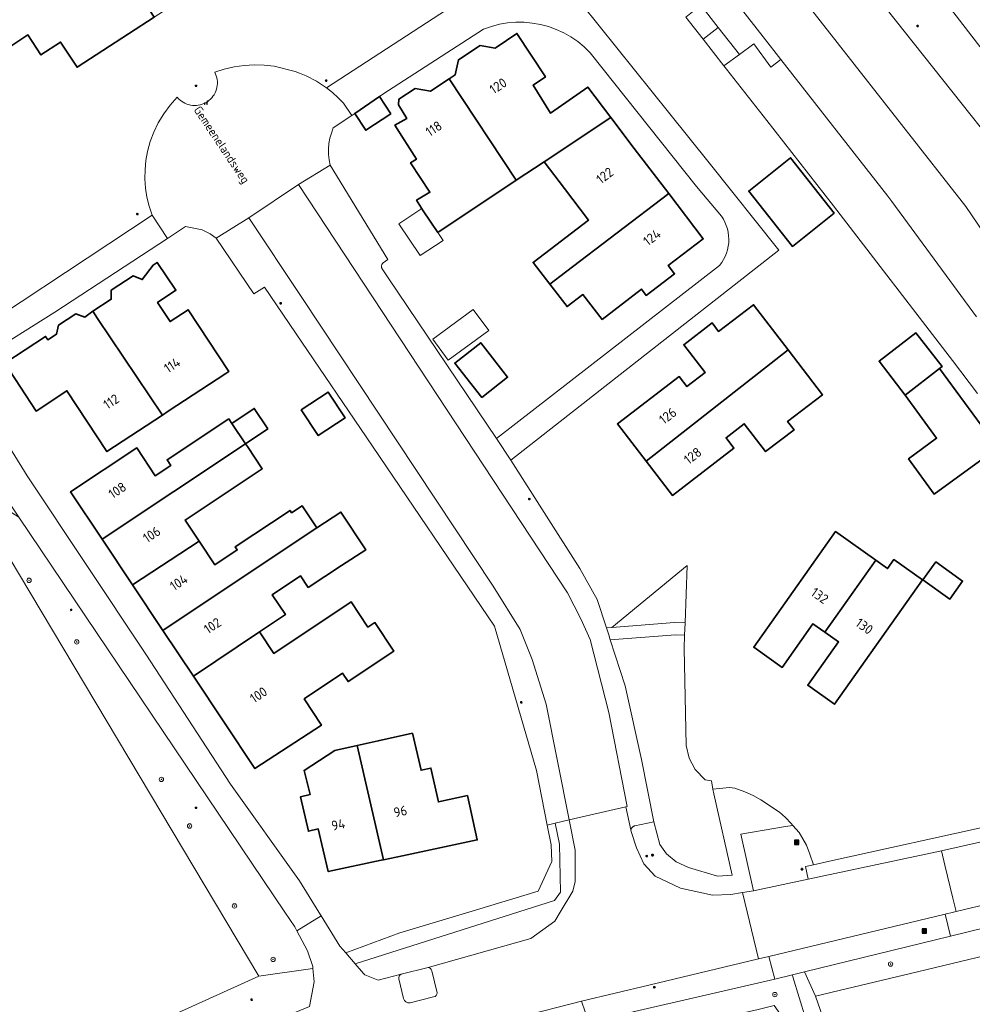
# Model space of a CAD drawing. Extents: x 115983 to 133009, y 544712 to 562000.
# Tile 36 of 46: x 129562 to 129649, y 549492 to 549581. Entities that reach past the tile are written whole.
import ezdxf
from ezdxf.enums import TextEntityAlignment as Align

# ---------------------------------------------------------------- set-up
doc = ezdxf.new("R2010")
doc.units = 0
for name, color, linetype, lineweight in [('BGT ondergrond$0$B-WE-GR-BEPLANTING_CULTUUR_HEESTERS-GV', 90, 'Continuous', 18), ('BGT ondergrond$0$B-WE-GR-BOOM-S', 90, 'Continuous', 25), ('BGT ondergrond$0$B-WE-GR-GRAS-GV', 60, 'Continuous', 13), ('BGT ondergrond$0$B-WE-IE-MEUBILAIR-S', 7, 'Continuous', 25), ('BGT ondergrond$0$B-WE-IE-MEUBILAIR_WEGMEUBILAIR-S', 7, 'Continuous', 25), ('BGT ondergrond$0$B-WE-IE-MEUBILAIR_WEGMEUBILAIR_AFVALBAK-S', 7, 'Continuous', 25), ('BGT ondergrond$0$B-WE-OG-BEBOUWING-GV', 7, 'Continuous', 35), ('BGT ondergrond$0$B-WE-OG-BEBOUWING-T18', 10, 'Continuous', 18), ('BGT ondergrond$0$B-WE-OG-BEBOUWING_LUIFEL-GV', 7, 'Continuous', 18), ('BGT ondergrond$0$B-WE-OG-TERREIN_BEGROEID-GV', 7, 'Continuous', 18), ('BGT ondergrond$0$B-WE-OG-TERREIN_ERF-GV', 7, 'Continuous', 18), ('BGT ondergrond$0$B-WE-OG-TOPOGRAFIE-T18', 10, 'Continuous', 18), ('BGT ondergrond$0$B-WE-VH-GESLOTENVERHARDING_ASFALT-GV', 10, 'Continuous', 18), ('BGT ondergrond$0$B-WE-VH-HALFVERHARDING_GRASBETONSTEEN-GV', 130, 'Continuous', 18), ('BGT ondergrond$0$B-WE-VH-ONVERHARD_ZAND-GV', 210, 'Continuous', 18), ('BGT ondergrond$0$B-WE-VH-OPENVERHARDING_BETONSTRAATSTEEN-GV', 90, 'Continuous', 18), ('BGT ondergrond$0$B-WE-VH-OPENVERHARDING_STRAATBAKSTEEN-GV', 90, 'Continuous', 18), ('BGT ondergrond$0$B-WE-VH-OPENVERHARDING_TEGEL-GV', 90, 'Continuous', 18)]:
    doc.layers.add(name, color=color, linetype=linetype, lineweight=lineweight)
doc.styles.add('BGT ondergrond$0$NLCS-ISO', font='NLCS-ISO.ttf')
doc.styles.add('BGT ondergrond$0$NLCS-ISO-M100-T18', font='NLCS-ISO.ttf', dxfattribs={"height": 0.18})

# ---------------------------------------------------------------- blocks, each defined once
blk = doc.blocks.new('BGT ondergrond$0$SIE-WEG_AFVALBAK-SO')
h = blk.add_hatch(color=256)
h.dxf.hatch_style = 1
h.paths.add_polyline_path([(-1.5, -1.5), (1.5, -1.5), (1.5, 1.5), (-1.5, 1.5)])
for points in [[(-2, -2), (2, -2), (2, 2), (-2, 2)], [(-1.5, -1.5), (1.5, -1.5), (1.5, 1.5), (-1.5, 1.5)]]:
    blk.add_lwpolyline(points, close=True)
blk = doc.blocks.new('BGT ondergrond$0$SIE-MEUBILAIR_BORD_VERKEER-SO')
blk.add_lwpolyline([(-0.5625, -0.5625), (0.5625, -0.5625), (0.5625, 0.5625), (-0.5625, 0.5625)], close=True)
blk = doc.blocks.new('BGT ondergrond$0$SIE-MEUBILAIR_PAAL_LICHTMAST-SO')
for points in [[(-0.62, 0), (-1, 0)], [(-0.71, 0.71), (-0.44, 0.44)], [(0, 1), (0, 0.62)], [(0.44, 0.44), (0.71, 0.71)], [(1, 0), (0.62, 0)], [(-0.71, -0.71), (-0.44, -0.44)], [(0, -0.62), (0, -1)], [(0.44, -0.44), (0.71, -0.71)]]:
    blk.add_lwpolyline(points)
blk.add_circle((0, 0), 0.5)
blk = doc.blocks.new('BGT ondergrond$0$SIE-MEUBILAIR_PAAL_VERKEERSBORD-SO')
blk.add_circle((0, 0), 0.75)
blk = doc.blocks.new('BGT ondergrond$0$SIE-WEG_ZITBANK-SO')
at = {"color": 0, "linetype": 'ByBlock', "lineweight": 18}
blk.add_lwpolyline([(-0.91, -1.63), (-0.91, -0.2), (1.09, -0.2), (1.09, -1.63), (1.29, -1.63), (1.29, -0.21), (1.54, 1.78), (1.33, 1.78), (1.11, 0), (-1.11, 0), (-1.11, -1.63)], close=True, dxfattribs=at)
blk = doc.blocks.new('BGT ondergrond$0$SGR-BOOM_GBKN-SO')
at = {"linetype": 'ByBlock', "lineweight": 18}
h = blk.add_hatch(color=0, dxfattribs=at)
h.dxf.hatch_style = 1
edge = h.paths.add_edge_path()
edge.add_arc((0, 0), 0.25, 0, 360)
at = {"color": 0, "linetype": 'ByBlock', "lineweight": 18}
for radius in [2, 0.25]:
    blk.add_circle((0, 0), radius, dxfattribs=at)
at = {"color": 0, "linetype": 'ByBlock', "lineweight": 18, "style": 'BGT ondergrond$0$NLCS-ISO'}
blk.add_attdef('SOORT', (2.5, 0), '', height=1.5, dxfattribs=at)
blk = doc.blocks.new('BGT ondergrond')
at = {"layer": 'BGT ondergrond$0$B-WE-GR-BEPLANTING_CULTUUR_HEESTERS-GV', "color": 252, "flags": 128}
for points in [[(129675.184, 549504.805), (129673.836, 549504.454), (129646.797, 549497.82), (129633.48, 549494.552), (129634.476, 549492.347), (129636.651, 549492.852), (129643.149, 549494.41), (129666.459, 549500), (129675.637, 549502.201)], [(129632.424, 549494.102), (129632.376, 549494.281), (129630.78, 549493.889), (129617.978, 549490.935), (129618.255, 549489.903), (129619.441, 549488.855), (129620.475, 549489.095), (129629.248, 549491.132), (129630.716, 549491.473), (129635.612, 549484.508), (129634.734, 549486.542)]]:
    blk.add_lwpolyline(points, close=True, dxfattribs=at)
at = {"layer": 'BGT ondergrond$0$B-WE-GR-GRAS-GV', "color": 252, "flags": 128}
blk.add_lwpolyline([(129554.094, 549480.767), (129583.704, 549494.154), (129558.924, 549535.682)], dxfattribs=at)
at = {"layer": 'BGT ondergrond$0$B-WE-OG-BEBOUWING-GV', "color": 252, "flags": 128}
for points in [[(129569.29, 549589.2), (129556.284, 549580.684), (129558.486, 549577.331), (129562.63, 549580.052), (129563.82, 549578.24), (129565.61, 549579.41), (129567.12, 549577.1), (129574.16, 549581.68)], [(129615.799, 549572.527), (129613.701, 549575.295), (129610.319, 549572.932), (129608.723, 549575.461), (129609.835, 549576.226), (129607.239, 549580.196), (129605.361, 549578.911), (129605.267, 549578.846), (129603.877, 549579.107), (129601.901, 549577.798), (129601.6, 549576.416), (129601.062, 549576.059), (129607.186, 549566.813), (129609.717, 549568.479)], [(129601.062, 549576.059), (129599.344, 549574.918), (129597.956, 549575.178), (129596.466, 549574.191), (129596.434, 549573.669), (129597.184, 549572.433), (129596.104, 549571.835), (129598.077, 549568.715), (129597.537, 549568.373), (129599.297, 549565.698), (129598.084, 549564.963), (129598.691, 549564.004), (129600.035, 549562.012), (129607.186, 549566.813)], [(129595.732, 549572.862), (129594.704, 549574.432), (129592.443, 549572.893), (129593.444, 549571.364)], [(129615.799, 549572.527), (129609.717, 549568.479), (129611.58, 549566.04), (129613.78, 549563.16), (129608.72, 549559.3), (129610.25, 549557.3), (129611.681, 549558.392), (129621.09, 549565.58), (129617.95, 549569.69)], [(129636.169, 549563.782), (129632.189, 549568.841), (129628.396, 549565.812), (129632.375, 549560.753)], [(129615.022, 549554.087), (129618.595, 549556.86), (129619.03, 549556.29), (129621.62, 549558.26), (129621.04, 549559.02), (129624.24, 549561.46), (129621.09, 549565.58), (129611.681, 549558.392), (129610.25, 549557.3), (129611.811, 549555.259), (129613.255, 549556.364)], [(129574.905, 549545.363), (129575.438, 549545.713), (129580.697, 549549.171), (129580.956, 549549.341), (129577.247, 549554.983), (129575.6, 549553.9), (129574.455, 549555.628), (129576.125, 549556.75), (129574.419, 549559.29), (129574.045, 549559.039), (129573.059, 549557.724), (129572.222, 549558.085), (129570.228, 549556.775), (129570.228, 549555.931), (129568.557, 549554.833), (129568.979, 549554.19)], [(129631.98, 549551.32), (129628.83, 549555.44), (129625.64, 549553), (129625.05, 549553.77), (129622.46, 549551.78), (129624.405, 549549.24), (129622.743, 549547.96), (129622.031, 549548.884), (129616.411, 549544.554), (129619.03, 549541.156)], [(129568.557, 549554.833), (129567.82, 549554.315), (129567.009, 549554.6), (129565.411, 549553.556), (129565.244, 549552.76), (129564.434, 549552.239), (129564.239, 549552.536), (129560.519, 549550.09), (129563.382, 549545.736), (129566.191, 549547.582), (129569.839, 549542.032), (129574.905, 549545.363), (129568.979, 549554.19)], [(129645.795, 549549.614), (129646.022, 549549.79), (129643.643, 549552.869), (129640.28, 549550.271), (129642.659, 549547.192)], [(129604.031, 549546.962), (129606.396, 549548.809), (129603.934, 549551.961), (129601.569, 549550.115)], [(129631.98, 549551.32), (129619.03, 549541.156), (129621.43, 549538.04), (129627.034, 549542.359), (129626.315, 549543.292), (129627.977, 549544.572), (129629.92, 549542.03), (129632.52, 549544.02), (129631.93, 549544.78), (129635.11, 549547.22)], [(129645.795, 549549.614), (129642.659, 549547.192), (129645.532, 549543.248), (129642.964, 549541.378), (129645.309, 549538.159), (129651.112, 549542.385)], [(129587.564, 549545.833), (129589.115, 549543.492), (129591.569, 549545.118), (129590.019, 549547.459)], [(129584.528, 549544.097), (129583.282, 549545.966), (129581.245, 549544.609), (129582.491, 549542.74)], [(129580.966, 549545.028), (129575.326, 549541.27), (129575.659, 549540.771), (129574.253, 549539.834), (129572.56, 549542.37), (129566.53, 549538.36), (129569.4, 549534.05), (129582.491, 549542.74), (129581.245, 549544.609)], [(129572.172, 549529.882), (129578.258, 549533.86), (129576.975, 549535.786), (129584.004, 549540.47), (129582.655, 549542.494), (129582.491, 549542.74), (129569.4, 549534.05)], [(129574.94, 549525.72), (129588.027, 549534.432), (129588.989, 549535.065), (129587.655, 549537.082), (129586.682, 549536.45), (129586.542, 549536.66), (129581.543, 549533.329), (129581.721, 549533.062), (129579.691, 549531.71), (129578.258, 549533.86), (129572.172, 549529.882)], [(129588.194, 549529.617), (129591.25, 549531.628), (129593.454, 549533.078), (129591.192, 549536.515), (129588.989, 549535.065), (129588.027, 549534.432), (129574.94, 549525.72), (129577.73, 549521.54), (129583.753, 549525.596), (129586.123, 549527.155), (129584.925, 549528.975), (129587.491, 549530.685)], [(129639.981, 549532.116), (129636.3, 549534.73), (129631.716, 549528.223), (129628.843, 549524.176), (129631.429, 549522.341), (129634.25, 549526.315), (129635.322, 549525.555)], [(129639.981, 549532.116), (129635.322, 549525.555), (129636.579, 549524.663), (129633.769, 549520.704), (129636.21, 549518.971), (129639.02, 549522.93), (129644.23, 549530.33), (129641.64, 549532.17), (129641.06, 549531.35)], [(129645.443, 549531.961), (129644.279, 549530.321), (129646.737, 549528.576), (129647.901, 549530.217)], [(129587.825, 549519.466), (129591.339, 549521.799), (129591.845, 549521.039), (129596.006, 549523.812), (129594.268, 549526.42), (129593.652, 549526.01), (129592.122, 549528.306), (129585.076, 549523.611), (129583.753, 549525.596), (129577.73, 549521.54), (129580.5, 549517.37), (129583.34, 549513.11), (129589.41, 549517.08)], [(129595.06, 549504.78), (129596.813, 549505.153), (129603.62, 549506.6), (129602.72, 549510.64), (129600.08, 549510.06), (129599.4, 549513.15), (129598.5, 549512.95), (129597.7, 549516.33), (129594.585, 549515.629), (129592.676, 549515.2)], [(129595.06, 549504.78), (129592.676, 549515.2), (129590.63, 549514.74), (129587.83, 549512.94), (129588.38, 549510.74), (129587.49, 549510.51), (129588.22, 549507.39), (129589.12, 549507.6), (129590.03, 549503.71), (129594.869, 549504.739)]]:
    blk.add_lwpolyline(points, close=True, dxfattribs=at)
at = {"layer": 'BGT ondergrond$0$B-WE-OG-BEBOUWING_LUIFEL-GV', "color": 252, "flags": 128}
for points in [[(129596.479, 549562.818), (129598.421, 549559.918), (129600.502, 549561.311), (129600.035, 549562.012), (129598.691, 549564.004), (129598.56, 549564.211)], [(129599.566, 549552.286), (129600.97, 549550.368), (129604.665, 549553.073), (129603.261, 549554.991)]]:
    blk.add_lwpolyline(points, close=True, dxfattribs=at)
at = {"layer": 'BGT ondergrond$0$B-WE-OG-TERREIN_BEGROEID-GV', "color": 252, "flags": 128}
for points in [[(129653.573, 549573.667), (129639.497, 549591.957), (129638.272, 549593.541), (129634.883, 549590.891), (129635.196, 549590.489), (129634.806, 549590.185), (129653.837, 549566.193)], [(129649.16, 549554.317), (129641.446, 549564.852), (129641.08, 549565.352), (129631.308, 549577.821), (129630.417, 549577.122), (129628.857, 549579.237), (129627.546, 549578.27), (129626.13, 549577.226), (129626.363, 549576.928), (129630.037, 549572.233), (129636.129, 549564.447), (129646.985, 549550.34), (129649.269, 549547.319)], [(129696.918, 549478.715), (129686.177, 549496.778), (129684.958, 549498.748), (129684.379, 549499.684), (129683.407, 549501.254), (129682.359, 549502.667), (129680.535, 549504.071), (129680.817, 549504.601), (129679.385, 549505.363), (129678.711, 549505.722), (129675.184, 549504.805), (129675.637, 549502.201), (129666.459, 549500), (129643.149, 549494.41), (129636.651, 549492.852), (129634.476, 549492.347), (129635.784, 549488.589)]]:
    blk.add_lwpolyline(points, dxfattribs=at)
for points in [[(129588.611, 549495.054), (129588.142, 549496.478), (129587.154, 549498.304), (129586.968, 549498.647), (129586.057, 549500), (129561.792, 549536.045), (129556.801, 549539.204), (129554.213, 549543.05), (129553.521, 549544.249), (129554.399, 549547.33), (129552.797, 549549.723), (129550.229, 549548.211), (129558.924, 549535.682), (129583.704, 549494.154), (129588.629, 549494.87)], [(129615.897, 549525.986), (129621.612, 549526.43), (129622.586, 549526.393), (129622.785, 549531.651)], [(129619.743, 549508.229), (129620.289, 549506.17), (129620.882, 549505.325), (129621.781, 549504.588), (129622.885, 549504.076), (129625.548, 549503.295), (129626.885, 549503.365), (129625.2, 549510.789), (129625.12, 549511.214), (129624.977, 549511.976), (129624.403, 549512.065), (129623.515, 549513.012), (129622.969, 549514.069), (129622.695, 549515.223), (129622.498, 549524.055), (129622.544, 549525.284), (129621.699, 549525.316), (129615.759, 549524.854), (129617.116, 549520.653), (129618.612, 549513.928)], [(129633.816, 549503.012), (129645.978, 549505.584), (129651.488, 549506.835), (129654.255, 549507.463), (129653.979, 549508.679), (129651.208, 549508.066), (129635.484, 549504.589), (129634.304, 549504.328), (129633.555, 549504.162)], [(129610.003, 549507.951), (129610.355, 549506.15), (129610.44, 549504.63), (129609.18, 549501.92), (129602.56, 549499.91), (129596.554, 549498.1), (129591.62, 549496.29), (129592.482, 549495.295), (129610.683, 549501.061), (129611.22, 549501.821), (129611.112, 549506.217), (129610.74, 549508.122)], [(129594.569, 549493.804), (129596.668, 549494.335), (129599.138, 549494.96), (129608.519, 549497.585), (129610.708, 549499.182), (129611.192, 549500), (129612.334, 549501.93), (129612.569, 549502.801), (129612.564, 549505.651), (129612.011, 549508.415), (129610.74, 549508.122), (129611.112, 549506.217), (129611.22, 549501.821), (129610.683, 549501.061), (129592.482, 549495.295), (129593.257, 549494.399), (129593.367, 549494.272)], [(129555.46, 549478.222), (129548.023, 549474.922), (129547.902, 549475.165), (129547.324, 549474.916), (129547.415, 549474.705), (129548.216, 549474.188), (129584.125, 549489.667), (129588.331, 549491.38), (129588.746, 549493.65), (129588.629, 549494.87), (129583.704, 549494.154), (129554.094, 549480.767)]]:
    blk.add_lwpolyline(points, close=True, dxfattribs=at)
at = {"layer": 'BGT ondergrond$0$B-WE-OG-TERREIN_ERF-GV', "color": 252, "flags": 128}
for points in [[(129554.068, 549550.471), (129573.952, 549563.619), (129573.687, 549564.42), (129573.489, 549565.241), (129573.36, 549566.075), (129573.301, 549566.917), (129573.312, 549567.761), (129573.393, 549568.601), (129573.544, 549569.432), (129573.79, 549570.328), (129574.116, 549571.197), (129574.52, 549572.034), (129575.024, 549572.867), (129575.606, 549573.648), (129576.26, 549574.37), (129576.379, 549574.237), (129576.51, 549574.115), (129576.65, 549574.005), (129576.8, 549573.907), (129576.957, 549573.823), (129577.121, 549573.752), (129577.29, 549573.696), (129577.464, 549573.655), (129577.641, 549573.629), (129577.819, 549573.618), (129577.997, 549573.623), (129578.175, 549573.643), (129578.35, 549573.679), (129578.521, 549573.729), (129578.687, 549573.794), (129578.847, 549573.873), (129579, 549573.966), (129579.144, 549574.071), (129579.278, 549574.189), (129579.402, 549574.318), (129579.514, 549574.457), (129579.614, 549574.605), (129579.7, 549574.761), (129579.773, 549574.924), (129579.831, 549575.093), (129579.875, 549575.266), (129579.903, 549575.442), (129579.916, 549575.62), (129579.914, 549575.799), (129579.896, 549575.976), (129579.863, 549576.152), (129579.815, 549576.324), (129579.752, 549576.491), (129579.675, 549576.652), (129580.548, 549576.936), (129581.442, 549577.146), (129582.351, 549577.278), (129583.267, 549577.333), (129584.185, 549577.309), (129585.098, 549577.208), (129587.022, 549576.729), (129587.399, 549576.576), (129588.018, 549576.324), (129588.969, 549575.823), (129589.865, 549575.229), (129601.433, 549582.733)], [(129649.269, 549547.319), (129646.985, 549550.34), (129636.129, 549564.447), (129630.037, 549572.233), (129626.363, 549576.928), (129626.13, 549577.226), (129624.225, 549579.66), (129622.642, 549581.683)], [(129611.527, 549584.925), (129621.191, 549572.862), (129624.786, 549568.374), (129631.122, 549560.419), (129606.674, 549541.246), (129612.981, 549531.36), (129614.569, 549528.539), (129615.406, 549525.947), (129615.897, 549525.986), (129622.785, 549531.651), (129622.586, 549526.393), (129622.544, 549525.284), (129622.498, 549524.055), (129622.695, 549515.223), (129622.969, 549514.069), (129623.515, 549513.012), (129624.403, 549512.065), (129624.977, 549511.976), (129625.12, 549511.214), (129626.63, 549511.367), (129627.132, 549511.317), (129628.02, 549510.99), (129628.782, 549510.638), (129629.502, 549510.262), (129631.184, 549509.115), (129631.729, 549508.646), (129632.273, 549508.077), (129632.415, 549507.918), (129633.001, 549507.265), (129633.654, 549506.109), (129633.972, 549505.305), (129634.304, 549504.328), (129635.484, 549504.589), (129651.208, 549508.066)], [(129558.171, 549546.874), (129562.56, 549539.826), (129573.393, 549523.553), (129581.116, 549511.675), (129587.394, 549502.859), (129589.169, 549500), (129589.369, 549499.678), (129591.094, 549496.898), (129591.62, 549496.29), (129596.554, 549498.1), (129602.56, 549499.91), (129609.18, 549501.92), (129610.44, 549504.63), (129610.355, 549506.15), (129610.003, 549507.951), (129609.034, 549512.919), (129605.197, 549526.092), (129593.48, 549543.373), (129587.621, 549552.014), (129584.211, 549557.045), (129583.253, 549556.428), (129579.813, 549561.498), (129579.269, 549561.916), (129578.533, 549562.281), (129577.002, 549562.56), (129575.351, 549561.48), (129565.072, 549554.755), (129558.582, 549550.667)]]:
    blk.add_lwpolyline(points, dxfattribs=at)
for points in [[(129639.497, 549591.957), (129653.573, 549573.667), (129657.13, 549576.615), (129660.396, 549579.882), (129663.341, 549583.441), (129665.94, 549587.26), (129668.171, 549591.305), (129668.899, 549592.766), (129669.946, 549594.868), (129671.428, 549598.563), (129672.608, 549602.365), (129673.477, 549606.25), (129687.363, 549606.591), (129696.306, 549614.504), (129691.178, 549625.322), (129673.129, 549625.654), (129646.31, 549620.313), (129623.741, 549615.872), (129621.368, 549615.405), (129624.543, 549611.299), (129625.994, 549609.422), (129636.101, 549596.35), (129638.272, 549593.541)], [(129562.63, 549580.052), (129558.486, 549577.331), (129556.284, 549580.684), (129569.29, 549589.2), (129582.276, 549597.689), (129584.433, 549594.395), (129580.328, 549591.706), (129581.53, 549589.87), (129579.7, 549588.73), (129581.22, 549586.27), (129574.16, 549581.68), (129567.12, 549577.1), (129565.61, 549579.41), (129563.82, 549578.24)], [(129613.914, 549578.437), (129613.374, 549578.964), (129612.79, 549579.444), (129612.168, 549579.872), (129611.512, 549580.245), (129610.826, 549580.561), (129610.116, 549580.817), (129609.387, 549581.012), (129608.643, 549581.144), (129607.891, 549581.212), (129607.136, 549581.215), (129606.383, 549581.154), (129605.639, 549581.029), (129604.908, 549580.841), (129604.195, 549580.591), (129595.012, 549574.641), (129594.704, 549574.432), (129595.732, 549572.862), (129593.444, 549571.364), (129592.443, 549572.893), (129592.184, 549572.716), (129590.49, 549571.564), (129590.314, 549571.101), (129590.182, 549570.624), (129590.095, 549570.137), (129590.053, 549569.644), (129590.056, 549569.149), (129590.105, 549568.656), (129590.2, 549568.17), (129595.472, 549559.57), (129595.051, 549559.264), (129595.023, 549559.241), (129594.998, 549559.215), (129594.975, 549559.188), (129594.954, 549559.158), (129594.936, 549559.127), (129594.921, 549559.095), (129594.908, 549559.061), (129594.899, 549559.026), (129594.892, 549558.991), (129594.889, 549558.955), (129594.888, 549558.919), (129594.891, 549558.883), (129594.897, 549558.847), (129594.906, 549558.812), (129594.918, 549558.778), (129594.932, 549558.745), (129594.95, 549558.714), (129595.496, 549557.904), (129605.379, 549543.241), (129625.731, 549559.028), (129625.923, 549559.285), (129626.093, 549559.558), (129626.238, 549559.845), (129626.359, 549560.143), (129626.453, 549560.45), (129626.52, 549560.765), (129626.559, 549561.084), (129626.572, 549561.405), (129626.556, 549561.726), (129626.513, 549562.044), (129626.442, 549562.358), (129626.345, 549562.664), (129626.222, 549562.961), (129626.073, 549563.246), (129625.901, 549563.517), (129623.63, 549566.214)], [(129613.701, 549575.295), (129615.799, 549572.527), (129617.95, 549569.69), (129621.09, 549565.58), (129624.24, 549561.46), (129621.04, 549559.02), (129621.62, 549558.26), (129619.03, 549556.29), (129618.595, 549556.86), (129615.022, 549554.087), (129613.255, 549556.364), (129611.811, 549555.259), (129610.25, 549557.3), (129608.72, 549559.3), (129613.78, 549563.16), (129611.58, 549566.04), (129609.717, 549568.479), (129607.186, 549566.813), (129600.035, 549562.012), (129598.691, 549564.004), (129598.084, 549564.963), (129599.297, 549565.698), (129597.537, 549568.373), (129598.077, 549568.715), (129596.104, 549571.835), (129597.184, 549572.433), (129596.434, 549573.669), (129596.466, 549574.191), (129597.956, 549575.178), (129599.344, 549574.918), (129601.062, 549576.059), (129601.6, 549576.416), (129601.901, 549577.798), (129603.877, 549579.107), (129605.267, 549578.846), (129605.361, 549578.911), (129607.239, 549580.196), (129609.835, 549576.226), (129608.723, 549575.461), (129610.319, 549572.932)], [(129632.375, 549560.753), (129628.396, 549565.812), (129632.189, 549568.841), (129636.169, 549563.782)], [(129564.239, 549552.536), (129564.434, 549552.239), (129565.244, 549552.76), (129565.411, 549553.556), (129567.009, 549554.6), (129567.82, 549554.315), (129568.557, 549554.833), (129570.228, 549555.931), (129570.228, 549556.775), (129572.222, 549558.085), (129573.059, 549557.724), (129574.045, 549559.039), (129574.419, 549559.29), (129576.125, 549556.75), (129574.455, 549555.628), (129575.6, 549553.9), (129577.247, 549554.983), (129580.956, 549549.341), (129580.697, 549549.171), (129575.438, 549545.713), (129574.905, 549545.363), (129569.839, 549542.032), (129566.191, 549547.582), (129563.382, 549545.736), (129560.519, 549550.09)], [(129632.52, 549544.02), (129629.92, 549542.03), (129627.977, 549544.572), (129626.315, 549543.292), (129627.034, 549542.359), (129621.43, 549538.04), (129619.03, 549541.156), (129616.411, 549544.554), (129622.031, 549548.884), (129622.743, 549547.96), (129624.405, 549549.24), (129622.46, 549551.78), (129625.05, 549553.77), (129625.64, 549553), (129628.83, 549555.44), (129631.98, 549551.32), (129635.11, 549547.22), (129631.93, 549544.78)], [(129645.795, 549549.614), (129651.112, 549542.385), (129645.309, 549538.159), (129642.964, 549541.378), (129645.532, 549543.248), (129642.659, 549547.192), (129640.28, 549550.271), (129643.643, 549552.869), (129646.022, 549549.79)], [(129604.031, 549546.962), (129601.569, 549550.115), (129603.934, 549551.961), (129606.396, 549548.809)], [(129587.564, 549545.833), (129590.019, 549547.459), (129591.569, 549545.118), (129589.115, 549543.492)], [(129580.966, 549545.028), (129581.245, 549544.609), (129583.282, 549545.966), (129584.528, 549544.097), (129582.491, 549542.74), (129582.655, 549542.494), (129584.004, 549540.47), (129576.975, 549535.786), (129578.258, 549533.86), (129579.691, 549531.71), (129581.721, 549533.062), (129581.543, 549533.329), (129586.542, 549536.66), (129586.682, 549536.45), (129587.655, 549537.082), (129588.989, 549535.065), (129591.192, 549536.515), (129593.454, 549533.078), (129591.25, 549531.628), (129588.194, 549529.617), (129587.491, 549530.685), (129584.925, 549528.975), (129586.123, 549527.155), (129583.753, 549525.596), (129585.076, 549523.611), (129592.122, 549528.306), (129593.652, 549526.01), (129594.268, 549526.42), (129596.006, 549523.812), (129591.845, 549521.039), (129591.339, 549521.799), (129587.825, 549519.466), (129589.41, 549517.08), (129583.34, 549513.11), (129580.5, 549517.37), (129577.73, 549521.54), (129574.94, 549525.72), (129572.172, 549529.882), (129569.4, 549534.05), (129566.53, 549538.36), (129572.56, 549542.37), (129574.253, 549539.834), (129575.659, 549540.771), (129575.326, 549541.27)], [(129639.02, 549522.93), (129636.21, 549518.971), (129633.769, 549520.704), (129636.579, 549524.663), (129635.322, 549525.555), (129634.25, 549526.315), (129631.429, 549522.341), (129628.843, 549524.176), (129631.716, 549528.223), (129636.3, 549534.73), (129639.981, 549532.116), (129641.06, 549531.35), (129641.64, 549532.17), (129644.23, 549530.33)], [(129645.443, 549531.961), (129647.901, 549530.217), (129646.737, 549528.576), (129644.279, 549530.321)], [(129597.7, 549516.33), (129598.5, 549512.95), (129599.4, 549513.15), (129600.08, 549510.06), (129602.72, 549510.64), (129603.62, 549506.6), (129596.813, 549505.153), (129595.06, 549504.78), (129594.869, 549504.739), (129590.03, 549503.71), (129589.12, 549507.6), (129588.22, 549507.39), (129587.49, 549510.51), (129588.38, 549510.74), (129587.83, 549512.94), (129590.63, 549514.74), (129592.676, 549515.2), (129594.585, 549515.629)]]:
    blk.add_lwpolyline(points, close=True, dxfattribs=at)
at = {"layer": 'BGT ondergrond$0$B-WE-VH-GESLOTENVERHARDING_ASFALT-GV', "color": 252, "flags": 128}
for points in [[(129648.188, 549564.411), (129630.578, 549586.885), (129627.853, 549590.364), (129617.898, 549603.069), (129616.375, 549605.014), (129615.124, 549606.61), (129610.598, 549614.44), (129610.029, 549615.925), (129609.548, 549619.721), (129609.776, 549622.141), (129610.608, 549624.946), (129612.198, 549627.88), (129614.653, 549630.753), (129617.55, 549632.722), (129621.542, 549634.279), (129626.257, 549635.746), (129631.138, 549636.706), (129631.143, 549636.707), (129635.588, 549637.442), (129634.73, 549642.489)], [(129609.678, 549632.691), (129607.83, 549630.328), (129606.264, 549627.944), (129604.969, 549624.722), (129604.525, 549622.588), (129604.454, 549619.126), (129604.574, 549616.81), (129605.871, 549612.76), (129606.402, 549611.301), (129608.394, 549607.557), (129608.752, 549607.051), (129612.025, 549602.427), (129619.732, 549592.592), (129620.339, 549591.818), (129626.136, 549584.421), (129627.723, 549582.396), (129629.693, 549579.882), (129631.308, 549577.821), (129641.08, 549565.352), (129641.446, 549564.852), (129649.16, 549554.317)], [(129651.48, 549559.553), (129648.188, 549564.411)], [(129629.278, 549495.742), (129627.829, 549501.796), (129626.76, 549501.625), (129625.087, 549501.542), (129622.179, 549502.199), (129619.855, 549503.276), (129618.826, 549504.412), (129618.141, 549505.859), (129617.661, 549507.351), (129617.628, 549507.506), (129617.185, 549509.61), (129612.011, 549508.415), (129612.564, 549505.651), (129612.569, 549502.801), (129612.334, 549501.93), (129611.192, 549500), (129610.708, 549499.182), (129608.519, 549497.585), (129599.138, 549494.96)], [(129654.706, 549507.565), (129654.255, 549507.463), (129651.488, 549506.835), (129645.978, 549505.584), (129646.287, 549504.295), (129647.008, 549501.282), (129647.302, 549500.055), (129670.211, 549505.537), (129674.906, 549506.513), (129676.714, 549506.365), (129678.645, 549505.757), (129678.711, 549505.722), (129679.385, 549505.363), (129680.817, 549504.601), (129680.861, 549504.577), (129682.791, 549503.092), (129683.904, 549501.591), (129684.889, 549500)], [(129596.668, 549494.335), (129594.569, 549493.804), (129593.367, 549494.272), (129593.257, 549494.399), (129592.482, 549495.295), (129591.62, 549496.29), (129591.094, 549496.898), (129589.369, 549499.678), (129587.154, 549498.304), (129588.142, 549496.478), (129588.611, 549495.054), (129588.629, 549494.87), (129588.746, 549493.65), (129588.331, 549491.38), (129584.125, 549489.667), (129586.016, 549484.22), (129589.993, 549485.511), (129600.624, 549488.678), (129600.645, 549488.683), (129607.439, 549490.422), (129613.128, 549491.877), (129619.286, 549493.351), (129629.278, 549495.742)], [(129599.464, 549494.653), (129599.962, 549492.651)], [(129596.902, 549492.125), (129596.459, 549493.905)], [(129599.639, 549492.26), (129597.489, 549491.711)]]:
    blk.add_lwpolyline(points, dxfattribs=at)
blk.add_lwpolyline([(129628.822, 549501.955), (129627.829, 549501.796), (129629.278, 549495.742), (129630.215, 549495.966), (129646.307, 549499.817), (129647.073, 549500), (129647.302, 549500.055), (129647.008, 549501.282), (129646.287, 549504.295), (129645.978, 549505.584), (129633.816, 549503.012)], close=True, dxfattribs=at)
at = {"layer": 'BGT ondergrond$0$B-WE-VH-GESLOTENVERHARDING_ASFALT-GV', "color": 252}
for points in [[(129596.459, 549493.905, -0.290007), (129596.668, 549494.335)], [(129599.138, 549494.96, -0.311174), (129599.464, 549494.653)], [(129599.962, 549492.651, -0.375413), (129599.639, 549492.26)], [(129597.489, 549491.711, -0.364622), (129596.902, 549492.125)]]:
    blk.add_lwpolyline(points, format="xyb", dxfattribs=at)
at = {"layer": 'BGT ondergrond$0$B-WE-VH-HALFVERHARDING_GRASBETONSTEEN-GV', "color": 252, "flags": 128}
for points in [[(129630.578, 549586.885), (129648.188, 549564.411), (129651.48, 549559.553), (129657.036, 549550.664), (129660.496, 549541.634), (129660.942, 549539.243), (129666.087, 549542.201), (129662.072, 549553.173), (129653.837, 549566.193), (129634.806, 549590.185)], [(129624.027, 549582.768), (129625.611, 549580.744), (129627.546, 549578.27), (129628.857, 549579.237), (129630.417, 549577.122), (129631.308, 549577.821), (129629.693, 549579.882), (129627.723, 549582.396), (129626.136, 549584.421)]]:
    blk.add_lwpolyline(points, close=True, dxfattribs=at)
at = {"layer": 'BGT ondergrond$0$B-WE-VH-ONVERHARD_ZAND-GV', "color": 252, "flags": 128}
blk.add_lwpolyline([(129633.48, 549494.552), (129632.376, 549494.281), (129632.424, 549494.102), (129634.734, 549486.542), (129635.612, 549484.508), (129639.938, 549478.354), (129643.718, 549469.954), (129650.018, 549457.039), (129654.452, 549446.464), (129656.083, 549447.683), (129651.744, 549458.559), (129645.916, 549471.317), (129641.139, 549479.927), (129635.784, 549488.589), (129634.476, 549492.347)], close=True, dxfattribs=at)
at = {"layer": 'BGT ondergrond$0$B-WE-VH-OPENVERHARDING_BETONSTRAATSTEEN-GV', "color": 252, "flags": 128}
blk.add_lwpolyline([(129624.225, 549579.66), (129625.611, 549580.744), (129624.027, 549582.768), (129622.642, 549581.683)], close=True, dxfattribs=at)
at = {"layer": 'BGT ondergrond$0$B-WE-VH-OPENVERHARDING_BETONSTRAATSTEEN-GV', "color": 252}
for points in [[(129596.668, 549494.335, 0.290007), (129596.459, 549493.905)], [(129599.464, 549494.653, 0.311174), (129599.138, 549494.96)], [(129599.639, 549492.26, 0.375413), (129599.962, 549492.651)], [(129596.902, 549492.125, 0.364622), (129597.489, 549491.711)]]:
    blk.add_lwpolyline(points, format="xyb", dxfattribs=at)
at = {"layer": 'BGT ondergrond$0$B-WE-VH-OPENVERHARDING_BETONSTRAATSTEEN-GV', "color": 252, "flags": 128}
for points in [[(129599.138, 549494.96), (129596.668, 549494.335)], [(129599.962, 549492.651), (129599.464, 549494.653)], [(129596.459, 549493.905), (129596.902, 549492.125)], [(129597.489, 549491.711), (129599.639, 549492.26)]]:
    blk.add_lwpolyline(points, dxfattribs=at)
at = {"layer": 'BGT ondergrond$0$B-WE-VH-OPENVERHARDING_STRAATBAKSTEEN-GV', "color": 252, "flags": 128}
blk.add_lwpolyline([(129601.433, 549582.733), (129589.865, 549575.229), (129590.418, 549574.793), (129590.942, 549574.322), (129591.434, 549573.818), (129592.184, 549572.716), (129592.443, 549572.893), (129594.704, 549574.432), (129595.012, 549574.641), (129604.195, 549580.591), (129604.908, 549580.841), (129605.639, 549581.029), (129606.383, 549581.154), (129607.136, 549581.215), (129607.891, 549581.212), (129608.643, 549581.144), (129609.387, 549581.012), (129610.116, 549580.817), (129610.826, 549580.561), (129611.512, 549580.245), (129612.168, 549579.872), (129612.79, 549579.444), (129613.374, 549578.964), (129613.914, 549578.437), (129623.63, 549566.214), (129625.901, 549563.517), (129626.073, 549563.246), (129626.222, 549562.961), (129626.345, 549562.664), (129626.442, 549562.358), (129626.513, 549562.044), (129626.556, 549561.726), (129626.572, 549561.405), (129626.559, 549561.084), (129626.52, 549560.765), (129626.453, 549560.45), (129626.359, 549560.143), (129626.238, 549559.845), (129626.093, 549559.558), (129625.923, 549559.285), (129625.731, 549559.028), (129605.379, 549543.241), (129606.674, 549541.246), (129631.122, 549560.419), (129624.786, 549568.374), (129621.191, 549572.862), (129611.527, 549584.925)], dxfattribs=at)
for points in [[(129573.952, 549563.619), (129575.351, 549561.48), (129577.002, 549562.56), (129578.533, 549562.281), (129579.269, 549561.916), (129579.813, 549561.498), (129582.784, 549563.355), (129587.328, 549566.418), (129590.2, 549568.17), (129590.105, 549568.656), (129590.056, 549569.149), (129590.053, 549569.644), (129590.095, 549570.137), (129590.182, 549570.624), (129590.314, 549571.101), (129590.49, 549571.564), (129592.184, 549572.716), (129591.434, 549573.818), (129590.942, 549574.322), (129590.418, 549574.793), (129589.865, 549575.229), (129588.969, 549575.823), (129588.018, 549576.324), (129587.399, 549576.576), (129587.022, 549576.729), (129585.098, 549577.208), (129584.185, 549577.309), (129583.267, 549577.333), (129582.351, 549577.278), (129581.442, 549577.146), (129580.548, 549576.936), (129579.675, 549576.652), (129579.752, 549576.491), (129579.815, 549576.324), (129579.863, 549576.152), (129579.896, 549575.976), (129579.914, 549575.799), (129579.916, 549575.62), (129579.903, 549575.442), (129579.875, 549575.266), (129579.831, 549575.093), (129579.773, 549574.924), (129579.7, 549574.761), (129579.614, 549574.605), (129579.514, 549574.457), (129579.402, 549574.318), (129579.278, 549574.189), (129579.144, 549574.071), (129579, 549573.966), (129578.847, 549573.873), (129578.687, 549573.794), (129578.521, 549573.729), (129578.35, 549573.679), (129578.175, 549573.643), (129577.997, 549573.623), (129577.819, 549573.618), (129577.641, 549573.629), (129577.464, 549573.655), (129577.29, 549573.696), (129577.121, 549573.752), (129576.957, 549573.823), (129576.8, 549573.907), (129576.65, 549574.005), (129576.51, 549574.115), (129576.379, 549574.237), (129576.26, 549574.37), (129575.606, 549573.648), (129575.024, 549572.867), (129574.52, 549572.034), (129574.116, 549571.197), (129573.79, 549570.328), (129573.544, 549569.432), (129573.393, 549568.601), (129573.312, 549567.761), (129573.301, 549566.917), (129573.36, 549566.075), (129573.489, 549565.241), (129573.687, 549564.42)], [(129617.628, 549507.506), (129617.64, 549507.548), (129617.656, 549507.588), (129617.675, 549507.627), (129617.698, 549507.664), (129617.723, 549507.699), (129617.752, 549507.732), (129617.783, 549507.763), (129617.816, 549507.79), (129617.852, 549507.815), (129617.889, 549507.837), (129617.928, 549507.855), (129617.969, 549507.87), (129618.011, 549507.882), (129619.743, 549508.229), (129618.612, 549513.928), (129617.116, 549520.653), (129615.759, 549524.854), (129615.612, 549525.309), (129615.406, 549525.947), (129614.569, 549528.539), (129612.981, 549531.36), (129606.674, 549541.246), (129605.379, 549543.241), (129595.496, 549557.904), (129594.95, 549558.714), (129594.932, 549558.745), (129594.918, 549558.778), (129594.906, 549558.812), (129594.897, 549558.847), (129594.891, 549558.883), (129594.888, 549558.919), (129594.889, 549558.955), (129594.892, 549558.991), (129594.899, 549559.026), (129594.908, 549559.061), (129594.921, 549559.095), (129594.936, 549559.127), (129594.954, 549559.158), (129594.975, 549559.188), (129594.998, 549559.215), (129595.023, 549559.241), (129595.051, 549559.264), (129595.472, 549559.57), (129590.2, 549568.17), (129587.328, 549566.418), (129611.853, 549529.132), (129613.072, 549526.783), (129613.911, 549524.887), (129615.631, 549518.213), (129617.299, 549509.643), (129617.185, 549509.61)], [(129587.328, 549566.418), (129582.784, 549563.355), (129587.572, 549556.191), (129605.087, 549529.737), (129607.528, 549525.801), (129608.641, 549523.059), (129609.899, 549518.975), (129612.011, 549508.415), (129617.185, 549509.61), (129617.299, 549509.643), (129615.631, 549518.213), (129613.911, 549524.887), (129613.072, 549526.783), (129611.853, 549529.132)], [(129557.911, 549548.34), (129557.92, 549549.571), (129558.582, 549550.667), (129565.072, 549554.755), (129575.351, 549561.48), (129573.952, 549563.619), (129554.068, 549550.471), (129552.797, 549549.723), (129554.399, 549547.33), (129555.027, 549546.392), (129556.229, 549544.308), (129561.792, 549536.045), (129586.057, 549500), (129586.968, 549498.647), (129587.154, 549498.304), (129589.369, 549499.678), (129589.169, 549500), (129587.394, 549502.859), (129581.116, 549511.675), (129573.393, 549523.553), (129562.56, 549539.826), (129558.171, 549546.874)], [(129583.253, 549556.428), (129584.211, 549557.045), (129587.621, 549552.014), (129593.48, 549543.373), (129605.197, 549526.092), (129609.034, 549512.919), (129610.003, 549507.951), (129610.74, 549508.122), (129612.011, 549508.415), (129609.899, 549518.975), (129608.641, 549523.059), (129607.528, 549525.801), (129605.087, 549529.737), (129587.572, 549556.191), (129582.784, 549563.355), (129579.813, 549561.498)]]:
    blk.add_lwpolyline(points, close=True, dxfattribs=at)
at = {"layer": 'BGT ondergrond$0$B-WE-VH-OPENVERHARDING_TEGEL-GV', "color": 252, "flags": 128}
for points in [[(129624.225, 549579.66), (129626.13, 549577.226), (129627.546, 549578.27), (129625.611, 549580.744)], [(129622.544, 549525.284), (129622.586, 549526.393), (129621.612, 549526.43), (129615.897, 549525.986), (129615.406, 549525.947), (129615.612, 549525.309), (129615.759, 549524.854), (129621.699, 549525.316)], [(129617.816, 549507.79), (129617.783, 549507.763), (129617.752, 549507.732), (129617.723, 549507.699), (129617.698, 549507.664), (129617.675, 549507.627), (129617.656, 549507.588), (129617.64, 549507.548), (129617.628, 549507.506), (129617.661, 549507.351), (129618.141, 549505.859), (129618.826, 549504.412), (129619.855, 549503.276), (129622.179, 549502.199), (129625.087, 549501.542), (129626.76, 549501.625), (129627.829, 549501.796), (129628.822, 549501.955), (129627.682, 549507.11), (129631.756, 549507.821), (129632.415, 549507.918), (129632.273, 549508.077), (129631.729, 549508.646), (129631.184, 549509.115), (129629.502, 549510.262), (129628.782, 549510.638), (129628.02, 549510.99), (129627.132, 549511.317), (129626.63, 549511.367), (129625.12, 549511.214), (129625.2, 549510.789), (129626.885, 549503.365), (129625.548, 549503.295), (129622.885, 549504.076), (129621.781, 549504.588), (129620.882, 549505.325), (129620.289, 549506.17), (129619.743, 549508.229), (129618.011, 549507.882), (129617.969, 549507.87), (129617.928, 549507.855), (129617.889, 549507.837), (129617.852, 549507.815)], [(129632.415, 549507.918), (129631.756, 549507.821), (129627.682, 549507.11), (129628.822, 549501.955), (129633.816, 549503.012), (129633.555, 549504.162), (129634.304, 549504.328), (129633.972, 549505.305), (129633.654, 549506.109), (129633.001, 549507.265)], [(129646.307, 549499.817), (129646.797, 549497.82), (129673.836, 549504.454), (129675.184, 549504.805), (129678.711, 549505.722), (129678.645, 549505.757), (129676.714, 549506.365), (129674.906, 549506.513), (129670.211, 549505.537), (129647.302, 549500.055), (129647.073, 549500)], [(129646.797, 549497.82), (129646.307, 549499.817), (129630.215, 549495.966), (129630.78, 549493.889), (129632.376, 549494.281), (129633.48, 549494.552)], [(129630.78, 549493.889), (129630.215, 549495.966), (129629.278, 549495.742), (129619.286, 549493.351), (129613.128, 549491.877), (129613.798, 549489.922), (129617.978, 549490.935)]]:
    blk.add_lwpolyline(points, close=True, dxfattribs=at)
blk.add_lwpolyline([(129613.798, 549489.922), (129613.128, 549491.877), (129607.439, 549490.422)], dxfattribs=at)
at = {"layer": 'BGT ondergrond$0$B-WE-GR-BOOM-S', "color": 252, "xscale": 0.1, "yscale": 0.1, "zscale": 0.1}
for p in [(129562.733, 549530.282), (129567.09, 549524.664), (129574.808, 549512.117), (129577.38, 549507.864), (129581.475, 549500.567), (129584.993, 549495.684), (129641.325, 549495.264), (129630.773, 549492.482)]:
    blk.add_blockref('BGT ondergrond$0$SGR-BOOM_GBKN-SO', p, dxfattribs=at)
at = {"layer": 'BGT ondergrond$0$B-WE-IE-MEUBILAIR-S', "color": 252, "xscale": 0.1, "yscale": 0.1, "zscale": 0.1}
for name, p in [('BGT ondergrond$0$SIE-MEUBILAIR_PAAL_LICHTMAST-SO', (129643.79, 549580.88)), ('BGT ondergrond$0$SIE-MEUBILAIR_PAAL_LICHTMAST-SO', (129589.838, 549575.886)), ('BGT ondergrond$0$SIE-MEUBILAIR_PAAL_LICHTMAST-SO', (129577.973, 549575.413)), ('BGT ondergrond$0$SIE-MEUBILAIR_PAAL_LICHTMAST-SO', (129572.618, 549563.706)), ('BGT ondergrond$0$SIE-MEUBILAIR_PAAL_LICHTMAST-SO', (129585.683, 549555.57)), ('BGT ondergrond$0$SIE-MEUBILAIR_PAAL_LICHTMAST-SO', (129608.372, 549537.696)), ('BGT ondergrond$0$SIE-MEUBILAIR_PAAL_LICHTMAST-SO', (129566.58, 549527.586)), ('BGT ondergrond$0$SIE-MEUBILAIR_PAAL_LICHTMAST-SO', (129607.633, 549519.157)), ('BGT ondergrond$0$SIE-MEUBILAIR_PAAL_LICHTMAST-SO', (129577.973, 549509.526)), ('BGT ondergrond$0$SIE-MEUBILAIR_PAAL_LICHTMAST-SO', (129619.08, 549505.116)), ('BGT ondergrond$0$SIE-MEUBILAIR_PAAL_VERKEERSBORD-SO', (129619.612, 549505.212)), ('BGT ondergrond$0$SIE-MEUBILAIR_BORD_VERKEER-SO', (129619.612, 549505.212)), ('BGT ondergrond$0$SIE-MEUBILAIR_PAAL_VERKEERSBORD-SO', (129633.252, 549503.919)), ('BGT ondergrond$0$SIE-MEUBILAIR_BORD_VERKEER-SO', (129633.252, 549503.919)), ('BGT ondergrond$0$SIE-MEUBILAIR_PAAL_LICHTMAST-SO', (129619.77, 549493.15)), ('BGT ondergrond$0$SIE-MEUBILAIR_PAAL_LICHTMAST-SO', (129583.03, 549492.02))]:
    blk.add_blockref(name, p, dxfattribs=at)
at = {"layer": 'BGT ondergrond$0$B-WE-IE-MEUBILAIR_WEGMEUBILAIR-S', "color": 252, "xscale": 0.1, "yscale": 0.1, "zscale": 0.1}
blk.add_blockref('BGT ondergrond$0$SIE-WEG_ZITBANK-SO', (129578.847, 549573.873), dxfattribs=at)
at = {"layer": 'BGT ondergrond$0$B-WE-IE-MEUBILAIR_WEGMEUBILAIR_AFVALBAK-S', "color": 252, "xscale": 0.1, "yscale": 0.1, "zscale": 0.1}
for p in [(129632.76, 549506.38), (129644.409, 549498.273)]:
    blk.add_blockref('BGT ondergrond$0$SIE-WEG_AFVALBAK-SO', p, dxfattribs=at)
at = {"layer": 'BGT ondergrond$0$B-WE-OG-BEBOUWING-T18', "color": 252, "style": 'BGT ondergrond$0$NLCS-ISO-M100-T18'}
for s, rotation, p in [('120', 33.5, (129605.528, 549575.403)), ('118', 33.5, (129599.655, 549571.505)), ('122', 37.4, (129615.258, 549567.22)), ('124', 37.4, (129619.561, 549561.588)), ('114', 33.3, (129575.786, 549549.923)), ('112', 33.3, (129570.229, 549546.596)), ('126', 37.6, (129621.006, 549545.295)), ('128', 37.6, (129623.279, 549541.652)), ('108', 33.6, (129570.79, 549538.498)), ('106', 33.6, (129573.928, 549534.465)), ('104', 33.6, (129576.397, 549530.096)), ('132', 324.6, (129634.866, 549528.884)), ('102', 33.7, (129579.467, 549526.142)), ('130', 324.6, (129638.935, 549526.094)), ('100', 33.7, (129583.671, 549519.827)), ('96', 12, (129596.608, 549509.199)), ('94', 12, (129590.939, 549507.993))]:
    blk.add_text(s, height=0.88, rotation=rotation, dxfattribs=at).set_placement(p, align=Align.MIDDLE)
at = {"layer": 'BGT ondergrond$0$B-WE-OG-TOPOGRAFIE-T18', "color": 252, "style": 'BGT ondergrond$0$NLCS-ISO-M100-T18'}
blk.add_text('Gemeenelandsweg', height=0.78, rotation=303.7, dxfattribs=at).set_placement((129580.221, 549569.967), align=Align.MIDDLE)

msp = doc.modelspace()

# ---------------------------------------------------------------- block references
msp.add_blockref('BGT ondergrond', (0, 0))

doc.saveas('drawing.dxf')
